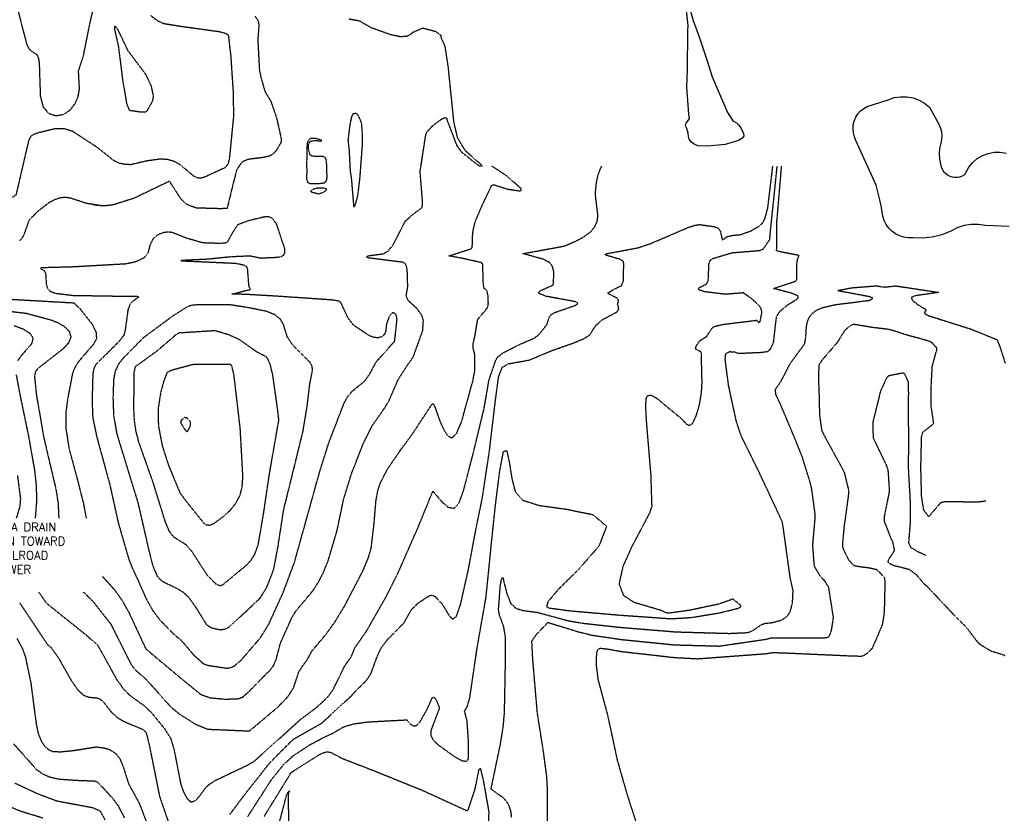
# Model space of a CAD drawing. Header units: feet. Extents: x 2234729 to 2255890, y 588345 to 614924.
# Tile 58 of 88: x 2248104 to 2249263, y 595242 to 596175. Entities that reach past the tile are written whole.
import ezdxf

# ---------------------------------------------------------------- set-up
doc = ezdxf.new("R2010")
doc.units = ezdxf.units.FT
doc.header["$MEASUREMENT"] = 0
doc.linetypes.add('OhDOT_USTN3', pattern=[0.22, 0.165, -0.055])
for name, color, linetype in [('DT_X_Contour_Major', 132, 'OhDOT_USTN3'), ('DT_X_Contour_Minor', 136, 'OhDOT_USTN3'), ('DT_X_Contour_Text', 251, 'Continuous'), ('Waterbodies', 7, 'Continuous')]:
    doc.layers.add(name, color=color, linetype=linetype)
doc.layers.add('SC_Scratch2_NAR NOTES', color=1, linetype='Continuous', plot=False)
doc.styles.add('L100', font='cceo.shx', dxfattribs={"height": 2})
doc.styles.add('ROMANS', font='ROMANS.shx', dxfattribs={"height": 2.4})
picture_1 = doc.add_image_def('image1.sid', size_in_pixel=(17786, 6468))

msp = doc.modelspace()

# ---------------------------------------------------------------- linework, layer by layer
at = {"layer": 'DT_X_Contour_Major'}
for points in [[(2248381.2, 596179.3), (2248384.6, 596174.4), (2248385.6, 596168.7), (2248384.3, 596151.3), (2248386.2, 596115.9), (2248388.5, 596105.4), (2248392.6, 596091.4), (2248393.9, 596088.7), (2248399.5, 596079.6), (2248404.9, 596064.2), (2248406.4, 596059.6), (2248412, 596034.7), (2248411.7, 596031.1), (2248405.9, 596021.3), (2248402.6, 596017.7), (2248400.3, 596016), (2248397.5, 596014.6), (2248388.8, 596012.9), (2248374.4, 596011.1), (2248371.7, 596010.6), (2248365.1, 596007.3), (2248363.4, 596004.7), (2248362.2, 596002.9)], [(2248648.6, 596002.9), (2248647, 596004.8), (2248628.7, 596021), (2248619.5, 596036.1), (2248615.1, 596055), (2248608.5, 596119.7), (2248604.8, 596143.7), (2248602.2, 596150), (2248600.7, 596152.5), (2248599.8, 596156.8), (2248593.8, 596161.2), (2248578.4, 596165.3), (2248566.6, 596160.2), (2248563.8, 596157.8), (2248559.4, 596155.6), (2248551.9, 596155.2), (2248540.6, 596157.6), (2248517.6, 596165.8), (2248504.3, 596173.6), (2248491.4, 596176)], [(2248576.3, 596002.9), (2248581.9, 596039.2), (2248583.3, 596043.2), (2248590.9, 596051.3), (2248601.5, 596059), (2248604.6, 596060.2), (2248606.1, 596059.6), (2248618.3, 596027.4), (2248623.9, 596019.8), (2248642.9, 596004.6), (2248646.5, 596002.9)], [(2248465.6, 596002.9), (2248465.5, 596004.4), (2248465.1, 596008.2), (2248464.7, 596010.9), (2248463.6, 596013.3), (2248461, 596014.4), (2248456.5, 596014.5), (2248454, 596014.2), (2248448.2, 596014.8), (2248446.3, 596015.7), (2248445.1, 596018.7), (2248444.2, 596022.2), (2248443.9, 596026.9), (2248444.3, 596029.2), (2248446.2, 596032.3), (2248450.2, 596033.2), (2248452.4, 596033.3), (2248456.4, 596032.8), (2248458.2, 596032.1), (2248459.2, 596033), (2248459.1, 596033.5), (2248456.8, 596034.3), (2248452.8, 596035.4), (2248446.9, 596035.6), (2248444.3, 596034), (2248442.7, 596031.1), (2248442.2, 596027.3), (2248442.1, 596022.6), (2248442.2, 596017.9), (2248442, 596013.5), (2248441.8, 596009.7), (2248441.8, 596002.9)], [(2248081.6, 595847.1), (2248141.7, 595843.7), (2248167.9, 595842.2), (2248175.3, 595835), (2248189.4, 595817), (2248194.2, 595807.4), (2248194.4, 595799.7), (2248190.8, 595793.3), (2248173.1, 595772.7), (2248168.6, 595765.4), (2248166.1, 595758.4), (2248160.5, 595728.9), (2248158.4, 595713.1), (2248158.6, 595693.5), (2248162.2, 595670.8), (2248173.1, 595630), (2248179.2, 595605.8), (2248188.7, 595555.5), (2248195, 595530.2), (2248198.2, 595523.8), (2248216.3, 595503.8), (2248224.7, 595492), (2248233.1, 595476.8), (2248252.5, 595435.1), (2248296.7, 595398.1), (2248317.2, 595381.5), (2248328.1, 595377.6), (2248345.9, 595375.9), (2248361.1, 595376.5), (2248366.2, 595378.1), (2248373.2, 595384.2), (2248392.9, 595404.2), (2248398.6, 595409.8), (2248403.1, 595415.8), (2248405.8, 595422.2), (2248411, 595441.9), (2248424.6, 595472.2), (2248429.6, 595480.2), (2248449, 595503.3), (2248455.4, 595513), (2248461.5, 595524.8), (2248467.3, 595539.3), (2248477.6, 595574.1), (2248485.4, 595611.5), (2248494.6, 595641.1), (2248508.8, 595677.4), (2248519.2, 595698.1), (2248533.9, 595718.9), (2248538.5, 595726.6), (2248549.5, 595751.7), (2248559.2, 595767.1), (2248567.3, 595778.7), (2248578.4, 595809.4), (2248579.2, 595821.4), (2248577.5, 595827.2), (2248571.7, 595835.4), (2248561.3, 595844.9), (2248558.9, 595850), (2248560.8, 595861.3), (2248560.2, 595880.4), (2248559.3, 595885.5), (2248557.6, 595888.5), (2248554.9, 595889.9), (2248514.3, 595895), (2248512.4, 595896.4), (2248514.3, 595897.6), (2248532.7, 595900), (2248534.7, 595901.8), (2248537.3, 595902.8), (2248543.5, 595910.2), (2248557.9, 595938.3), (2248565.2, 595944.9), (2248577.7, 595954.4), (2248578.3, 595960.3), (2248575.3, 595996.6), (2248576.3, 596002.9)], [(2248362.2, 596002.9), (2248359.5, 595998.9), (2248355.4, 595983.1), (2248348.2, 595953.2), (2248340.5, 595952.9), (2248311.8, 595953.7), (2248301.6, 595957.5), (2248294, 595964.2), (2248280.5, 595985.3), (2248238.9, 595965.3), (2248215.8, 595957.9), (2248208.6, 595956.6), (2248200.5, 595956.3), (2248183.1, 595959.1), (2248163.5, 595965.4), (2248158, 595966.2), (2248152, 595965.6), (2248145.4, 595963.5), (2248138.3, 595959.8), (2248124.3, 595948.9), (2248114.9, 595938.9), (2248109.3, 595923), (2248106.8, 595918.2), (2248104.1, 595915.6)], [(2248441.8, 596002.9), (2248441.8, 596001.5), (2248441.9, 595997.7), (2248441.9, 595994.8), (2248441.5, 595989.8), (2248442.1, 595986.1), (2248442.9, 595984.2), (2248445.1, 595982.8), (2248449.1, 595982.5), (2248454, 595982.6), (2248457.4, 595982.8), (2248461, 595983.2), (2248462.9, 595983.5)], [(2248462.9, 595983.5), (2248465.5, 595986.5), (2248465.9, 595990.9), (2248465.6, 595996), (2248465.7, 596000), (2248465.6, 596002.9)], [(2248683.1, 595236.7), (2248682, 595244.9), (2248679.1, 595252.6), (2248674, 595259.1), (2248658.8, 595270.1), (2248669.7, 595322.4), (2248673.1, 595343.2), (2248674.6, 595360.2), (2248675.6, 595411.4), (2248675.6, 595449.4), (2248673.6, 595461.5), (2248668.6, 595475.2), (2248667.6, 595481.3), (2248669.6, 595508.3), (2248671, 595516.9), (2248672.6, 595519.1), (2248677.2, 595500.4), (2248681.6, 595489.1), (2248688.1, 595482.8), (2248696.1, 595480.3), (2248712.5, 595478.2), (2248749.3, 595468.3), (2248765.6, 595465.4), (2248811.5, 595460.4), (2248876.2, 595455.1), (2248939.4, 595453.3), (2248960.7, 595454.3), (2248966, 595456.2), (2248976.9, 595463.6), (2248982.1, 595465.5), (2248984.6, 595465.4), (2248989.6, 595466.1), (2249000.7, 595469), (2249007.1, 595473.3), (2249010.8, 595478.8), (2249013.5, 595489.5), (2249014.2, 595503.6), (2249010.9, 595518.3), (2249009.8, 595525.9), (2249003.6, 595570.7), (2249002.8, 595576.3), (2249001.5, 595584.5), (2248999.6, 595588.5), (2248999.1, 595589.8), (2248973.6, 595644.2), (2248953.4, 595685.1), (2248947.5, 595702.5), (2248938.3, 595744.9), (2248934.3, 595775.4), (2248935, 595782.4), (2248939.2, 595784.8), (2248945.4, 595784.6), (2248949.1, 595782.8), (2248977, 595784), (2248984.9, 595785.1), (2248987.9, 595788.2), (2248991.2, 595795.7), (2248994.7, 595826.1), (2248998.8, 595832.4), (2249007.6, 595839.7), (2249017.9, 595846), (2249020.4, 595848.4), (2249019.7, 595850.5), (2249011.2, 595853.8), (2248991, 595859), (2249017.1, 595867.7), (2249018.7, 595869.9), (2249018.7, 595888.8), (2249019.5, 595893.7), (2249021.2, 595897.9), (2248996, 595902.8), (2248994.8, 595903.6), (2248995.2, 595924.6), (2248995.1, 595937.8), (2249000.4, 595999.8), (2249000.6, 596002.9)], [(2248300.7, 595706.9), (2248297.8, 595707.2), (2248293.9, 595703.3), (2248293.5, 595701.2), (2248297.6, 595694.2), (2248300.5, 595690.9), (2248301.9, 595691.2), (2248304.9, 595696.9), (2248305.3, 595700.5), (2248304.3, 595703.5), (2248300.7, 595706.9)], [(2248096.8, 595323.4), (2248109.6, 595309.2), (2248123.2, 595293.8), (2248130.9, 595288.1), (2248139.8, 595284.3), (2248150.5, 595281.9), (2248176, 595280.2), (2248192.2, 595279.8), (2248195.8, 595278.4), (2248212.8, 595260.1), (2248219.4, 595251.4), (2248227.3, 595236.4)], [(2248391.8, 595237.9), (2248424, 595290), (2248456.7, 595310.6), (2248461.8, 595313.1), (2248466.2, 595314), (2248470.4, 595313.2), (2248483.7, 595306.2), (2248523.9, 595290.6), (2248576.6, 595269.3), (2248630.4, 595244.7), (2248632, 595245.9), (2248639.9, 595269.7), (2248644.6, 595292.9), (2248646.1, 595294.7), (2248649.7, 595279.6), (2248656.1, 595243.3), (2248655.6, 595232.2)]]:
    msp.add_lwpolyline(points, dxfattribs=at)
at = {"layer": 'DT_X_Contour_Minor'}
for points in [[(2248101.9, 596186.9), (2248112.4, 596146.2), (2248115, 596141.1), (2248118.1, 596138.3), (2248124, 596134.6), (2248126, 596130.8), (2248127.1, 596124.3), (2248128.4, 596085.3), (2248131.7, 596072.7), (2248138.4, 596065), (2248147.1, 596062.4), (2248156.1, 596064.1), (2248163.7, 596069.2), (2248169.5, 596076.8), (2248173.1, 596085.4), (2248174.5, 596094), (2248173.4, 596115), (2248179.2, 596132.7), (2248186.9, 596171.5), (2248190.9, 596187.9)], [(2248258.5, 596180.1), (2248266, 596174.3), (2248273.4, 596170.9), (2248293.5, 596167.7), (2248338.8, 596161.4), (2248346.5, 596159.3), (2248349.6, 596157.3), (2248352.4, 596133), (2248355.3, 596090.2), (2248355.7, 596061.3), (2248350.9, 596012.5), (2248349.6, 596006.6), (2248348.1, 596003.7), (2248347.2, 596002.9)], [(2248240.6, 596067.8), (2248247, 596066.7), (2248252.8, 596067.1), (2248254.7, 596068.9), (2248260.3, 596079.1), (2248261.8, 596084.4), (2248259.2, 596097), (2248252.8, 596110.7), (2248231.9, 596138.4), (2248220, 596163.3), (2248216.4, 596167.9), (2248215.7, 596167), (2248215.7, 596164), (2248220.3, 596143.7), (2248225.2, 596104.6), (2248230.1, 596075.8), (2248233.1, 596068.8), (2248240.6, 596067.8)], [(2248506.5, 596053.9), (2248503.7, 596060.2), (2248502, 596063.6), (2248499.5, 596064.8), (2248496.4, 596064.7), (2248494.7, 596061.6), (2248492.5, 596051.3), (2248490.4, 596033.4), (2248491.7, 596021.5), (2248492.7, 596002.9)], [(2248295.1, 596002.9), (2248293, 596004.7), (2248286.1, 596008.4), (2248278.3, 596010.7), (2248269.7, 596011.3), (2248253.2, 596009), (2248234.9, 596004.7), (2248228.5, 596004.9), (2248221.8, 596006.3), (2248215.6, 596009), (2248195.5, 596025), (2248166.6, 596043.8), (2248156.6, 596047), (2248145.6, 596046.9), (2248126.3, 596042.2), (2248120.5, 596040.2), (2248117.1, 596037.8), (2248114.7, 596033.4), (2248107.6, 596002.9)], [(2248505.6, 596002.9), (2248507.5, 596028.3), (2248507.4, 596041.7), (2248506.5, 596053.9)], [(2248107.6, 596002.9), (2248099.8, 595969.3), (2248096.1, 595966.5), (2248083.8, 595965.3), (2248074.4, 595966.6), (2248062.7, 595970.4), (2248055, 595971.8), (2248045.4, 595971.8), (2248035, 595968.6), (2248024.5, 595961.5), (2247998.9, 595935.9)], [(2248088.9, 595832.7), (2248112.4, 595829.9), (2248140.6, 595822.2), (2248149, 595819), (2248156.7, 595814.5), (2248162.4, 595808.7), (2248164.4, 595802.1), (2248161.5, 595795), (2248155.1, 595787.9), (2248126, 595765.3), (2248122.7, 595761.4), (2248121.5, 595756.3), (2248123.7, 595734.7), (2248132.3, 595684.4), (2248142.9, 595639.1), (2248146.6, 595623.8), (2248149.3, 595606.7), (2248150.2, 595587.6), (2248149.8, 595568.5), (2248148.3, 595552.6), (2248144.1, 595531.6), (2248145.3, 595528.8), (2248176.5, 595504.6), (2248190, 595491.4), (2248211.3, 595464.3), (2248234.9, 595417.4), (2248239.1, 595411.3), (2248253, 595399.2), (2248281.4, 595367.3), (2248291.4, 595358.9), (2248310.8, 595346.6), (2248325.5, 595340.6), (2248374.5, 595338.5), (2248408.1, 595366.7), (2248419.7, 595378.8), (2248426.4, 595389.2), (2248432.8, 595408.7), (2248443.3, 595423.6), (2248447.7, 595432.1), (2248465.1, 595452.9), (2248474.9, 595466.5), (2248486.5, 595485.5), (2248507.8, 595526.4), (2248514.2, 595541.5), (2248517.8, 595553.8), (2248521, 595580.8), (2248523.5, 595610.2), (2248525.6, 595621.1), (2248528.4, 595629.9), (2248536.8, 595646.4), (2248553.4, 595670.5), (2248565.9, 595687.3), (2248589.6, 595723.4), (2248591.4, 595723), (2248598.8, 595702.4), (2248602.9, 595693.3), (2248607.5, 595686), (2248612.6, 595683.3), (2248618.2, 595688.3), (2248624.2, 595702.6), (2248637.3, 595749.9), (2248639.6, 595761.7), (2248639.7, 595781.1), (2248637.8, 595788.6), (2248637.7, 595793.7), (2248639.9, 595803.7), (2248643.1, 595822.7), (2248654.2, 595835.9), (2248655.2, 595838.3), (2248655.6, 595841.9), (2248655.4, 595849.8), (2248654.2, 595855.9), (2248652.6, 595857.9), (2248650.6, 595858.8), (2248649.6, 595865.8), (2248649.1, 595887.4), (2248647.4, 595889.5), (2248625.3, 595894.4), (2248609.2, 595897.4), (2248635.4, 595905.9), (2248636.7, 595907.1), (2248636.9, 595919.6), (2248637.9, 595928.1), (2248640.1, 595937.5), (2248648.2, 595956.5), (2248659.5, 595980.3), (2248661.6, 595981.3), (2248678.3, 595976), (2248692.8, 595973.9), (2248694.4, 595974.8), (2248694.1, 595976.6), (2248677.9, 595991), (2248660.1, 596002.9)], [(2248100, 595757.4), (2248105.2, 595730.1), (2248114.4, 595686), (2248121.6, 595645.1), (2248123.5, 595627.9), (2248124, 595609.5), (2248122.5, 595590.6), (2248116.3, 595557.3), (2248111.4, 595537.4), (2248110.8, 595531), (2248111.8, 595525.5), (2248116.8, 595516), (2248135.3, 595489.1), (2248183.1, 595450.8), (2248195.7, 595439.6), (2248203.9, 595425), (2248217.9, 595399.6), (2248226.4, 595387.6), (2248234.5, 595379.8), (2248250.7, 595368.2), (2248259.4, 595359.8), (2248274.5, 595341.3), (2248281.9, 595329.5), (2248285.7, 595316.7), (2248293.6, 595276.1), (2248296.8, 595267), (2248300.9, 595259.2), (2248305.6, 595255), (2248310.5, 595256.2), (2248315.3, 595261.1), (2248323, 595271.8), (2248327.6, 595276.1), (2248335.3, 595280.8), (2248372.8, 595298.6), (2248380.4, 595303.1), (2248415.7, 595334.9), (2248433.2, 595350.9), (2248454.8, 595367.3), (2248466.9, 595378.7), (2248473.1, 595387.3), (2248487, 595415.7), (2248494.3, 595425.7), (2248498.6, 595436.4), (2248513.1, 595457.2), (2248536.1, 595498), (2248549.5, 595524.7), (2248573.2, 595578.6), (2248590.3, 595620.7), (2248601, 595608), (2248608.2, 595601.8), (2248615.4, 595600.4), (2248621.2, 595607), (2248626.3, 595620.9), (2248637.3, 595662.9), (2248650.6, 595717.8), (2248656.4, 595751.5), (2248664.3, 595774.5), (2248666.9, 595778.8), (2248673.2, 595783.5), (2248691.3, 595792.8), (2248710, 595800.9), (2248715.6, 595805.3), (2248724.6, 595816.9), (2248727.4, 595825.7), (2248729.4, 595828.2), (2248733.3, 595830.7), (2248757.3, 595839), (2248761.3, 595841.5), (2248758, 595843.5), (2248723.4, 595849.9), (2248715.4, 595853), (2248714.8, 595854.6), (2248716.4, 595856.3), (2248732, 595863.3), (2248732.7, 595875.4), (2248732.4, 595880.3), (2248731, 595885.3), (2248727.2, 595889.8), (2248720.3, 595893.4), (2248696.3, 595900.1), (2248735.6, 595907.3), (2248745.1, 595909.1), (2248758.5, 595914.8), (2248767.6, 595919.7), (2248775.6, 595925.5), (2248780.9, 595931.8), (2248783.7, 595938.2), (2248784.6, 595944.5), (2248781.5, 595970.2), (2248782.8, 595983.5), (2248784.6, 595992), (2248787.8, 596000.7), (2248789.2, 596002.9)], [(2248347.2, 596002.9), (2248345, 596000.8), (2248322.3, 595990.3), (2248317.5, 595988.8), (2248313, 595989.1), (2248308.6, 595991.5), (2248295.1, 596002.9)], [(2248351.4, 595240.1), (2248370.3, 595265.5), (2248387.2, 595286.7), (2248397.5, 595300), (2248425.7, 595328.5), (2248459.4, 595347.6), (2248495, 595380.3), (2248500.3, 595386.4), (2248511.6, 595397.3), (2248517.2, 595405.4), (2248524.6, 595425.5), (2248529.3, 595435.8), (2248536.3, 595445.3), (2248556, 595465.3), (2248564.9, 595480.8), (2248573, 595489.1), (2248586.5, 595497.8), (2248589.5, 595498.3), (2248592.6, 595496.9), (2248601, 595488.2), (2248609.5, 595474.1), (2248613.6, 595470), (2248617.9, 595473.2), (2248622.7, 595486.6), (2248632.1, 595528), (2248641.6, 595578.9), (2248648.5, 595612.1), (2248656.8, 595667.3), (2248664, 595727.6), (2248667.7, 595755.2), (2248672, 595766.5), (2248679.3, 595770.6), (2248703.7, 595774.9), (2248729.4, 595785.7), (2248756.3, 595795.2), (2248768.1, 595800.1), (2248775, 595804.6), (2248782, 595815.5), (2248789.9, 595822.4), (2248806.8, 595831.5), (2248809, 595834.8), (2248808.6, 595838.4), (2248807.6, 595840.6), (2248808.9, 595844.8), (2248806.6, 595847.9), (2248795.7, 595853.4), (2248804.4, 595858.7), (2248812.4, 595862.6), (2248814.6, 595867.9), (2248814.9, 595888.6), (2248814.4, 595890.8), (2248810.5, 595893.4), (2248794.9, 595897.9), (2248793.1, 595899), (2248793.7, 595899.9), (2248831.3, 595906.9), (2248846.2, 595911.8), (2248890.7, 595930.9), (2248898.6, 595933.5), (2248904.2, 595934.3), (2248922, 595931.8), (2248926.2, 595929.9), (2248928.6, 595926.4), (2248930.7, 595916.6), (2248931.5, 595916.2), (2248936, 595919.9), (2248942.2, 595921.5), (2248952, 595922.4), (2248964.4, 595926.8), (2248974.7, 595932.7), (2248978.2, 595936.1), (2248980.9, 595940.8), (2248984.4, 595953.5), (2248990.3, 596002.9)], [(2248372.7, 595238), (2248400.4, 595281.2), (2248414.6, 595298.8), (2248425.9, 595309.3), (2248445.4, 595322.1), (2248461.8, 595330.9), (2248472.5, 595335.8), (2248485.1, 595343.3), (2248497.1, 595346.9), (2248513.9, 595349.2), (2248559.7, 595351.6), (2248564.2, 595346.5), (2248567.3, 595344.5), (2248571, 595344.9), (2248575, 595348.8), (2248582.6, 595362), (2248589.7, 595377.5), (2248591.5, 595378.6), (2248593.5, 595376.4), (2248597.5, 595367.1), (2248597.6, 595364.4), (2248587.9, 595338.9), (2248587.9, 595333), (2248590.7, 595327.8), (2248596.9, 595321.9), (2248616.4, 595307.9), (2248625.1, 595303.4), (2248630.2, 595302.9), (2248632.4, 595306), (2248632.1, 595328.7), (2248630.6, 595350.5), (2248627.7, 595361.6), (2248631, 595368.1), (2248633.8, 595377.5), (2248642.4, 595436.2), (2248652.8, 595495.1), (2248657.2, 595538.2), (2248660.1, 595567.4), (2248664.2, 595605.9), (2248668.9, 595643.5), (2248673.4, 595667.3), (2248677.2, 595668.5), (2248680.3, 595654.1), (2248683.3, 595635), (2248687.2, 595620), (2248696.3, 595610), (2248715.7, 595603.8), (2248747, 595599.5), (2248778.5, 595593.1), (2248794.7, 595579.4), (2248785.6, 595555.9), (2248761.4, 595528.2), (2248737.5, 595504.5), (2248725.8, 595490.7), (2248724.1, 595484.8), (2248726.9, 595483.2), (2248753, 595479.8), (2248810.7, 595474.8), (2248870.4, 595470.6), (2248894.1, 595472), (2248927.3, 595477.4), (2248949, 595482.7), (2248952.5, 595484.5), (2248953, 595485.8), (2248943.4, 595493.6), (2248927.2, 595487.8), (2248891.7, 595480.3), (2248867.6, 595477), (2248864.4, 595477.6), (2248858.1, 595480.5), (2248826.9, 595489.7), (2248815, 595497.6), (2248809.7, 595511.5), (2248814.3, 595532.4), (2248824.9, 595555.9), (2248845.8, 595595.4), (2248848.2, 595602.9), (2248847, 595639.9), (2248841.7, 595703.5), (2248840.8, 595720.4), (2248841.4, 595729.7), (2248843.1, 595733.2), (2248846.9, 595733.7), (2248853.4, 595730.2), (2248882.3, 595706.3), (2248888.6, 595699.7), (2248892.2, 595698), (2248896.2, 595700.7), (2248900.3, 595709.5), (2248904, 595722.3), (2248906.4, 595736.2), (2248907.1, 595748.8), (2248906.4, 595775.7), (2248906.6, 595781), (2248905.9, 595784.3), (2248899.5, 595787.8), (2248899.8, 595790.7), (2248904.5, 595797.7), (2248912.6, 595802.8), (2248918.7, 595812.2), (2248920.9, 595814.3), (2248931.3, 595816.8), (2248971.3, 595821.7), (2248974.1, 595819), (2248975.5, 595820.5), (2248977.5, 595831.1), (2248976.8, 595834.6), (2248974.6, 595838.5), (2248965.3, 595847.2), (2248955.6, 595853.9), (2248934.6, 595852.2), (2248909.7, 595855.2), (2248903.9, 595857.4), (2248902.9, 595858.7), (2248903.1, 595859.9), (2248911.6, 595863.9), (2248914.3, 595867.6), (2248915.2, 595887.9), (2248916.5, 595891.8), (2248919, 595894.2), (2248942.6, 595901.2), (2248974.9, 595903.8), (2248979.3, 595905.9), (2248986.7, 595916.6), (2248987.5, 595926.2), (2248992.5, 595973.8), (2248995.4, 596002.9)], [(2248492.7, 596002.9), (2248492.9, 595997.2), (2248493.3, 595994.9), (2248494.3, 595988.8), (2248497.1, 595955.7), (2248497.9, 595955.4), (2248499.4, 595958.3), (2248501.8, 595967), (2248504.5, 595988.2), (2248505.6, 596002.9)], [(2248449.6, 595976), (2248450.3, 595976.2), (2248453.3, 595977.2), (2248456, 595977.6), (2248461.8, 595977.6), (2248464.7, 595976.6), (2248464.9, 595974.3), (2248463.5, 595973.5), (2248460.8, 595971.8), (2248458.7, 595971), (2248455.4, 595970.2), (2248447, 595972.4), (2248446.5, 595973.6), (2248447.8, 595975), (2248449.6, 595976)], [(2248375.2, 595897.6), (2248387.8, 595894.9), (2248393.2, 595895.3), (2248402.7, 595895.6), (2248411, 595896.3), (2248414.9, 595898.5), (2248416.1, 595901.2), (2248416.3, 595905.2), (2248414.4, 595911), (2248413.2, 595914.4), (2248406.9, 595933.6), (2248405.3, 595936.7), (2248400.4, 595942.2), (2248396.9, 595943.5), (2248391.6, 595943.1), (2248374.4, 595939), (2248371.3, 595938), (2248363.9, 595935.2), (2248360.4, 595933.8), (2248353.5, 595923), (2248348.9, 595914.4), (2248346.5, 595912.5), (2248339.3, 595912), (2248319.6, 595912.7), (2248300.1, 595918.3), (2248284, 595924.7), (2248279.7, 595925.4), (2248274.6, 595925), (2248269.3, 595923.4), (2248264.7, 595920.9), (2248261.2, 595917.7), (2248257.4, 595910.2), (2248255, 595900.4), (2248250.3, 595895.1), (2248247.8, 595893.8), (2248240.2, 595890.2), (2248229, 595887.9), (2248167.6, 595884.4), (2248130.7, 595883.4), (2248128.7, 595882.9), (2248133, 595879.9), (2248134.6, 595876.9), (2248135.5, 595863.8), (2248136.8, 595859.4), (2248140.2, 595855.8), (2248146.3, 595853.5), (2248166.9, 595851), (2248221.9, 595850.1), (2248241.3, 595850.1), (2248244.3, 595849.3), (2248237.2, 595843.9), (2248234, 595840.4), (2248231.6, 595834.7), (2248228.2, 595809.6), (2248226.6, 595804), (2248221.3, 595797), (2248193.7, 595769.6), (2248191.6, 595765.5), (2248190.2, 595759.2), (2248189.3, 595726.9), (2248190.1, 595707.3), (2248194.6, 595685.2), (2248210.1, 595628.5), (2248220, 595583.8), (2248232.4, 595540.7), (2248236.8, 595529.7), (2248243.1, 595516.3), (2248253.2, 595493.4), (2248260.6, 595480.4), (2248269.3, 595468.8), (2248285.1, 595452.7), (2248294.7, 595444.7), (2248308.2, 595428.6), (2248320.1, 595417.8), (2248325.9, 595415.7), (2248347.4, 595412.4), (2248351.8, 595412.8), (2248356, 595414.5), (2248364.9, 595422), (2248387.2, 595447.9), (2248397.2, 595464), (2248414, 595500.9), (2248427.3, 595536.3), (2248442.2, 595589.6), (2248457.3, 595643.9), (2248468.1, 595678.1), (2248486, 595724.4), (2248490.7, 595732.6), (2248495.8, 595738.5), (2248509.9, 595750), (2248515.7, 595758), (2248523.7, 595772.7), (2248545.4, 595797.1), (2248548.2, 595823.3), (2248547, 595828.4), (2248544.2, 595830.4), (2248542.8, 595830.4), (2248539, 595826.2), (2248535.7, 595817.4), (2248534.8, 595808.6), (2248533.5, 595805.1), (2248530.6, 595802.4), (2248526.3, 595801.1), (2248521.2, 595801.3), (2248515.8, 595803.4), (2248497.3, 595815.6), (2248490.6, 595824.3), (2248482.3, 595842.1), (2248480.2, 595844), (2248473.1, 595845.4), (2248407.8, 595849.9), (2248369.7, 595852.1), (2248353.7, 595852.5), (2248375.7, 595858), (2248373.9, 595862.1), (2248372.4, 595881.7), (2248371.5, 595884.3), (2248369.1, 595886.1), (2248358.6, 595888.4), (2248294.5, 595891.3), (2248294.6, 595892.4), (2248324.6, 595893.8), (2248353.7, 595896.7), (2248375.2, 595897.6)], [(2248725.3, 595225.5), (2248725.3, 595267.9), (2248724.4, 595284.9), (2248720.4, 595314.8), (2248713.3, 595359.5), (2248707.9, 595422.9), (2248706.8, 595444.2), (2248712.5, 595452.5), (2248725.7, 595466.2), (2248761.4, 595455.2), (2248778.2, 595451.1), (2248812.3, 595446.1), (2248875.2, 595439.8), (2248927.3, 595438.4), (2248982.1, 595446.4), (2248987.4, 595447.9), (2248996.8, 595448.1), (2249049.7, 595448), (2249055.9, 595448.9), (2249058.6, 595453.9), (2249059.7, 595458.7), (2249061.7, 595472.1), (2249056.1, 595507.5), (2249051.7, 595514.7), (2249046.2, 595520.5), (2249039.7, 595531.5), (2249039, 595534.7), (2249037.4, 595556.3), (2249037.7, 595561.3), (2249040.1, 595588), (2249040.1, 595593.6), (2249036.1, 595623.3), (2249034.6, 595629.8), (2249025, 595661.1), (2249022.8, 595666.3), (2249017, 595680.9), (2248998.7, 595724.4), (2248993.8, 595734.3), (2248993.5, 595740.6), (2249000.2, 595750.2), (2249010.8, 595770.8), (2249027.8, 595794), (2249029.2, 595802.2), (2249029.9, 595813.8), (2249031, 595819.7), (2249033.2, 595825.1), (2249036.7, 595829.8), (2249041.7, 595833.5), (2249048.1, 595836.4), (2249063.9, 595840.1), (2249104.3, 595845.2), (2249108.1, 595847.5), (2249104.4, 595849.3), (2249068, 595856.1), (2249067, 595856.8), (2249082.6, 595859.9), (2249112.9, 595862.3), (2249119, 595860.9), (2249122.8, 595860.8), (2249134.7, 595862.2), (2249185.6, 595854.5), (2249157.5, 595850.4), (2249153.4, 595848.4), (2249154.3, 595845.4), (2249160.9, 595840.1), (2249170.3, 595834.5), (2249170.3, 595833.1), (2249169.1, 595831.7), (2249168.8, 595829.9), (2249172.4, 595827.5), (2249222.6, 595811.6), (2249254, 595799), (2249257.3, 595791.1), (2249263.6, 595771.4)], [(2248260.5, 595533.7), (2248265.8, 595520.5), (2248271.2, 595515), (2248289.6, 595506), (2248296.7, 595501.7), (2248302.5, 595496.4), (2248311.4, 595483.8), (2248323.8, 595463.7), (2248329.5, 595460), (2248340.2, 595457.6), (2248345.9, 595458.4), (2248350.9, 595461.1), (2248372.6, 595481.1), (2248387.1, 595494.9), (2248395.2, 595508), (2248403, 595528.3), (2248408.1, 595555.2), (2248414.8, 595598.7), (2248427.2, 595648.9), (2248437.7, 595691.8), (2248442.4, 595720.3), (2248445.6, 595747.1), (2248448.7, 595762.6), (2248448.3, 595767.7), (2248445.8, 595772.2), (2248425.6, 595792.3), (2248419.1, 595802), (2248414.4, 595817), (2248410.9, 595823), (2248404.2, 595828.3), (2248393.9, 595832.3), (2248371.4, 595836.8), (2248350.3, 595840), (2248314.1, 595839.9), (2248307.5, 595839.4), (2248302, 595837.9), (2248284.6, 595826.9), (2248249.7, 595801.1), (2248225.7, 595776.8), (2248220.5, 595770.1), (2248216.6, 595762.1), (2248214.6, 595752.3), (2248213.9, 595730.4), (2248214.6, 595709.7), (2248218.3, 595688.4), (2248236.6, 595628.5), (2248243.3, 595606.8), (2248256.5, 595549.1), (2248260.5, 595533.7)], [(2248097.7, 595815.4), (2248108, 595811.6), (2248116.2, 595806.5), (2248119.9, 595800.4), (2248117.9, 595793.6), (2248106, 595780.1), (2248101.7, 595774)], [(2249240.8, 595608.9), (2249230.8, 595607.6), (2249225.1, 595607.7), (2249192.7, 595608.2), (2249187.6, 595606.8), (2249175, 595592), (2249173.8, 595590.4), (2249168.3, 595597.8), (2249167.5, 595600.6), (2249165.4, 595614.8), (2249165.3, 595618), (2249164.7, 595641.1), (2249164.5, 595647.7), (2249165.4, 595684.7), (2249166.8, 595689.9), (2249179.7, 595700.2), (2249177.5, 595715.1), (2249176.7, 595719.7), (2249176.8, 595745.7), (2249177, 595750.3), (2249178, 595767.1), (2249178.6, 595770.1), (2249183.2, 595786.4), (2249183.3, 595789), (2249176.9, 595795.9), (2249175, 595796.6), (2249164.6, 595799.8), (2249162.2, 595800.4), (2249147.8, 595804.3), (2249144.9, 595805.2), (2249134.2, 595808.8), (2249126.7, 595810.9), (2249108.8, 595813), (2249085.7, 595816.8), (2249081.9, 595815.6), (2249074.6, 595809.3), (2249066, 595795.4), (2249048.5, 595775.1), (2249044.5, 595769), (2249043.9, 595755.5), (2249044.8, 595730.3), (2249045.1, 595715), (2249045.5, 595708.1), (2249047.8, 595691.9), (2249053, 595681.8), (2249055.3, 595677.7), (2249071.6, 595648), (2249074.4, 595642.4), (2249079.5, 595621.4), (2249079.3, 595616.8), (2249075.3, 595587.2), (2249074.3, 595581.3), (2249072.1, 595557.3), (2249072.6, 595553.6), (2249079.2, 595540.2), (2249080.6, 595538.5), (2249085.9, 595533.1), (2249094.7, 595531.6), (2249102.7, 595530.7), (2249112.5, 595528.6), (2249121.3, 595519.4), (2249122.2, 595514.8), (2249121.4, 595480.1), (2249120.9, 595474.5), (2249119, 595463.5), (2249113, 595448.9), (2249107, 595435.6), (2249101.8, 595430), (2249097.4, 595427.2), (2249094.6, 595426.2), (2249084.8, 595426.4), (2249004, 595430), (2248990.2, 595430.4), (2248982.4, 595429.1), (2248902, 595423.1), (2248874.3, 595424.6), (2248813.4, 595431.5), (2248795.5, 595434.6), (2248787, 595435.5), (2248784.3, 595434), (2248782.8, 595430.5), (2248782.3, 595417.3), (2248784.6, 595398.8), (2248795.8, 595357.2), (2248807.2, 595304.2), (2248818.7, 595264), (2248837.9, 595204.3)], [(2248407.9, 595715.4), (2248401.9, 595757.7), (2248398.9, 595769.8), (2248396, 595776.4), (2248394.2, 595778.5), (2248382.1, 595785.1), (2248363, 595798.7), (2248350.1, 595804.6), (2248334, 595809.3), (2248292.1, 595806.7), (2248289, 595805.4), (2248265.2, 595785.1), (2248239.9, 595766.8), (2248238.6, 595760.2), (2248238.1, 595718.6), (2248238.8, 595704.2), (2248240.6, 595691.6), (2248243.6, 595679.6), (2248260.3, 595632.5), (2248275.3, 595584.3), (2248279.8, 595573.7), (2248285.2, 595566.9), (2248299.7, 595557.9), (2248305.9, 595550.8), (2248324.5, 595522.1), (2248334.5, 595511.9), (2248339.6, 595509.4), (2248343.1, 595510.5), (2248369.9, 595532.7), (2248376.1, 595539), (2248381, 595546.8), (2248384.9, 595557.9), (2248391.1, 595594), (2248398.3, 595642.5), (2248409.1, 595704.2), (2248407.9, 595715.4)], [(2248305.9, 595769), (2248283.4, 595762.9), (2248277.7, 595760.4), (2248273.6, 595750), (2248270.1, 595737.1), (2248267.2, 595719.1), (2248267.3, 595697.5), (2248271.9, 595673.9), (2248279, 595651.7), (2248292.6, 595618.7), (2248301.9, 595606.3), (2248321, 595582.8), (2248324, 595581), (2248327.8, 595580.7), (2248332.7, 595582.6), (2248345, 595591.7), (2248352, 595598.3), (2248358.4, 595606.3), (2248363.3, 595615.4), (2248366, 595625.8), (2248366.8, 595637.8), (2248363.7, 595694.4), (2248356.3, 595757.5), (2248353.7, 595768.2), (2248351.7, 595769.7), (2248308.6, 595769.5), (2248305.9, 595769)], [(2249170.5, 595545.1), (2249169.6, 595545.4), (2249162.4, 595548.5), (2249153.1, 595553.9), (2249150.4, 595559.7), (2249150.5, 595562.2), (2249152.2, 595581.9), (2249152.5, 595585.9), (2249152.5, 595600.3), (2249152.4, 595602.7), (2249151.9, 595615.6), (2249151.7, 595619), (2249150.3, 595641.4), (2249150.1, 595647), (2249150.2, 595676.9), (2249150.3, 595682.1), (2249150.1, 595702.5), (2249150.1, 595706.8), (2249150.1, 595731), (2249150.2, 595735), (2249149.9, 595749.3), (2249145.4, 595758.7), (2249143.2, 595759.6), (2249127, 595756.3), (2249124.3, 595754.3), (2249116.9, 595738.2), (2249115.8, 595733.5), (2249109, 595706.1), (2249107.9, 595701.3), (2249108.3, 595683.3), (2249123.6, 595651.5), (2249125.7, 595645.7), (2249127.4, 595620.6), (2249126.4, 595615.7), (2249121.2, 595589.9), (2249121.4, 595585), (2249129.4, 595564.5), (2249131.2, 595561.5), (2249133.2, 595550.6), (2249132.2, 595548.8), (2249125.9, 595539.4), (2249125.8, 595537.4), (2249127.2, 595535.9), (2249131.8, 595533.6), (2249140.5, 595531.4), (2249150.3, 595528.9), (2249158.9, 595522.7), (2249167.5, 595512.4), (2249171, 595509.5), (2249197.4, 595481.4), (2249202.3, 595476.1), (2249217.1, 595461.4), (2249219.2, 595459), (2249230.6, 595443.8), (2249233.2, 595441), (2249246.6, 595432.8), (2249248.8, 595432.1), (2249259.4, 595428.9), (2249263.3, 595427.3)], [(2248101.5, 595639), (2248105, 595611.8), (2248104.2, 595602.3), (2248092.4, 595563.5)], [(2248104, 595489.3), (2248136.6, 595440.4), (2248141, 595436.8), (2248149.7, 595424.5), (2248164.6, 595398.2), (2248172.5, 595386.8), (2248179.5, 595380.5), (2248185.5, 595378.3), (2248195, 595377.4), (2248199, 595375.9), (2248202.8, 595372.6), (2248211.9, 595360.8), (2248218.6, 595354.5), (2248227.2, 595349.5), (2248248.9, 595340.4), (2248252.7, 595337.1), (2248256.2, 595323.6), (2248268.7, 595261.5), (2248282.8, 595220.3)], [(2248100.8, 595447.4), (2248107.2, 595435.6), (2248110.8, 595425.6), (2248117.2, 595395.2), (2248123.5, 595347.1), (2248126, 595335.1), (2248129.6, 595326.2), (2248133.9, 595320.1), (2248138.5, 595316.4), (2248142.9, 595314.5), (2248151.6, 595314), (2248167.9, 595315.6), (2248194.4, 595319.8), (2248205.1, 595318.3), (2248210.9, 595316.1), (2248216.8, 595312.3), (2248221.9, 595305.9), (2248225.8, 595296.7), (2248232.3, 595276.2), (2248244.8, 595253.5), (2248267.8, 595193.2)], [(2248098.6, 595277.2), (2248126, 595264.4), (2248148.1, 595256.2), (2248190, 595248.4), (2248198.6, 595244.5), (2248204.9, 595233.5)], [(2248408, 595223.9), (2248418.3, 595263.5), (2248420.6, 595267.3), (2248421.6, 595268), (2248419.9, 595264.4), (2248421, 595204.9)], [(2248131.2, 595236), (2248105.5, 595243.8), (2248082, 595253.8)]]:
    msp.add_lwpolyline(points, dxfattribs=at)
at = {"layer": 'Waterbodies'}
for points in [[(2248893.4, 596185.4), (2248896.6, 596174.5), (2248904.2, 596153.9), (2248912.5, 596128.1), (2248918.8, 596108.1), (2248937, 596066), (2248940, 596061.5), (2248943.3, 596056.5), (2248947.4, 596054.1), (2248950.2, 596051.1), (2248952.8, 596048), (2248955.9, 596041.5), (2248956.3, 596038.3), (2248953.9, 596035.7), (2248950, 596033.1), (2248934.2, 596028.5), (2248921.8, 596027.4), (2248913.3, 596026.5), (2248902, 596027), (2248897.7, 596028.7), (2248894.5, 596031.1), (2248891.8, 596034.8), (2248891.2, 596038), (2248890.8, 596041.7), (2248889, 596047.4), (2248887.7, 596050.4), (2248888.2, 596053.5), (2248889.9, 596055.6), (2248892.1, 596058.9), (2248891.4, 596064.1), (2248889, 596095.8), (2248889, 596095.8), (2248889.9, 596116.2), (2248890.5, 596162.2), (2248890.8, 596168.3), (2248888.6, 596186)], [(2249268.5, 595931.9), (2249240.4, 595933), (2249232, 595934.3), (2249223.6, 595934.4), (2249215.3, 595933), (2249207.2, 595930.3), (2249199.8, 595926.4), (2249189, 595922.3), (2249177.9, 595919.6), (2249166.4, 595918.4), (2249155, 595918.7), (2249149.7, 595918.7), (2249144.5, 595919.5), (2249139.5, 595921), (2249134.8, 595923.4), (2249130.5, 595926.5), (2249126.8, 595930.2), (2249123.7, 595934.4), (2249121.3, 595939.1), (2249119.7, 595944.1), (2249118.9, 595949.3), (2249117.8, 595956.2), (2249116.4, 595963.2), (2249111.9, 595980.6), (2249088, 596033.3), (2249088, 596033.3), (2249086.6, 596037.5), (2249085.2, 596042.1), (2249084.7, 596046.8), (2249085, 596051.5), (2249086, 596056.1), (2249087.9, 596060.5), (2249090.4, 596064.5), (2249093.6, 596068.1), (2249097.3, 596071), (2249101.5, 596073.3), (2249126.1, 596081.2), (2249133.2, 596083.6), (2249140.6, 596084.7), (2249148, 596084.7), (2249155.4, 596083.3), (2249162.4, 596080.8), (2249168.9, 596077.2), (2249174.8, 596072.6), (2249185.9, 596051.7), (2249187.5, 596047.6), (2249188.6, 596043.2), (2249189, 596038.7), (2249188.8, 596034.3), (2249188, 596029.9), (2249186.6, 596023.8), (2249186.1, 596017.6), (2249186.4, 596011.3), (2249187.6, 596005.2), (2249188.4, 596002.2), (2249189.6, 595999.4), (2249191.3, 595996.9), (2249193.4, 595994.6), (2249195.8, 595992.8), (2249198.5, 595991.3), (2249201.4, 595990.4), (2249204.4, 595989.9), (2249207.5, 595989.9), (2249210.5, 595990.5), (2249213.4, 595991.5), (2249216.1, 595993.1), (2249220.9, 596001.7), (2249225.5, 596007.2), (2249230.9, 596011.9), (2249237.1, 596015.5), (2249243.7, 596018), (2249250.7, 596019.3), (2249257.9, 596019.4), (2249264.9, 596018.3)]]:
    msp.add_lwpolyline(points, dxfattribs=at)

# ---------------------------------------------------------------- texts
at = {"layer": 'DT_X_Contour_Text', "linetype": 'Continuous', "lineweight": -3, "insert": (2248192.8, 595957.5, 680), "char_height": 2, "width": 3.824, "attachment_point": 5, "rotation": 350.333, "style": 'L100', "bg_fill": 1, "box_fill_scale": 1, "bg_fill_color": 9, "bg_fill_transparency": 0}
msp.add_mtext('1120', dxfattribs=at)

# ---------------------------------------------------------------- pictures from other files: only their frames are drawn
image = msp.add_image(picture_1, insert=(2243173.4, 594670.7), size_in_units=(8711.4, 3167.9), dxfattribs=dict(fade=50))
image.dxf.flags = 7

# ---------------------------------------------------------------- next in the draw order: texts
at = {"layer": 'SC_Scratch2_NAR NOTES', "color": 2, "insert": (2247940.2, 595583.5), "char_height": 10, "attachment_point": 1, "style": 'ROMANS', "bg_fill": 3, "box_fill_scale": 1.5, "bg_fill_color": 256, "bg_fill_transparency": 0}
msp.add_mtext_dynamic_manual_height_columns('WHERE DOES THIS AREA DRAIN TO? APPEARS TO DRAIN TOWARD CATCH BASIN NEAR RAILROAD TRACKS. SEPARATE SEWER SYSTEM? -NAR', width=256.34, gutter_width=12, heights=[0], dxfattribs=at)

doc.saveas('drawing.dxf')
